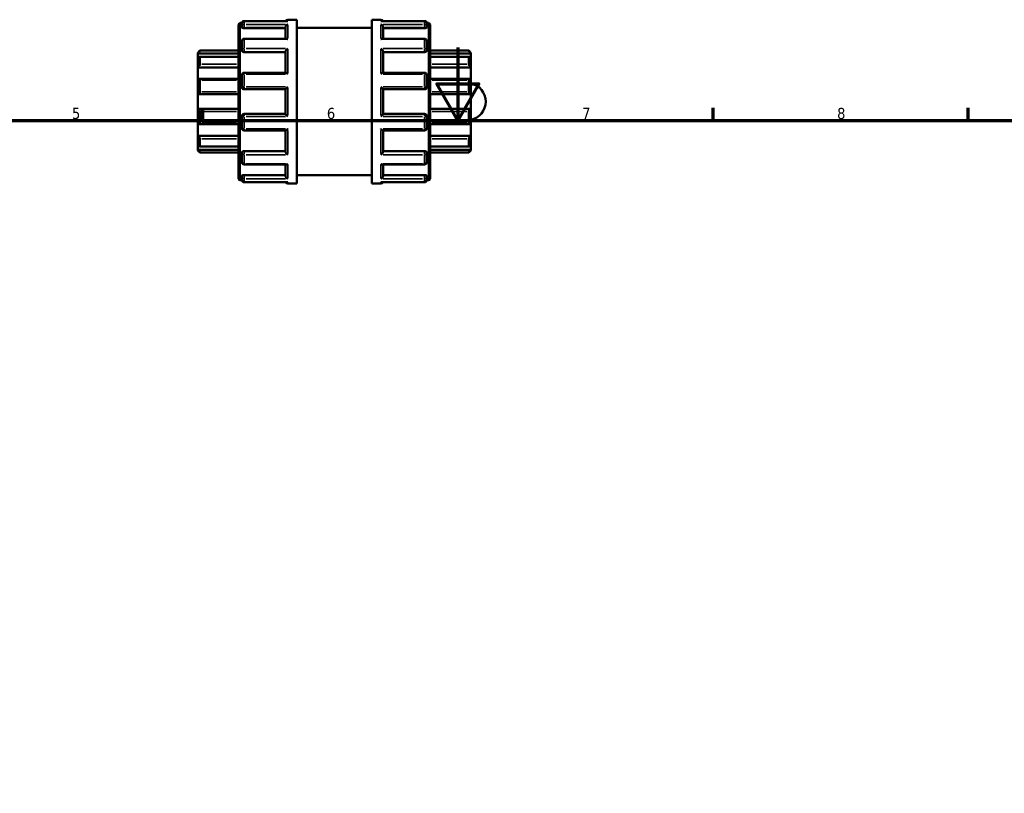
# Model space of a CAD drawing. Header units: millimetres. Extents: x 0 to 900, y -241 to 602.
# Tile 10 of 11: x 300 to 571, y 389 to 602. Entities that reach past the tile are written whole.
import ezdxf

# ---------------------------------------------------------------- set-up
doc = ezdxf.new("R2010")
doc.units = ezdxf.units.MM
for name, color, linetype, lineweight in [('Border (ANSI)', 7, 'Continuous', 70), ('Visible (ANSI)', 7, 'Continuous', 50), ('Visible Narrow (ANSI)', 7, 'Continuous', 35)]:
    doc.layers.add(name, color=color, linetype=linetype, lineweight=lineweight)
doc.styles.add('Note Text (ANSI)', font='tahoma.ttf')

# ---------------------------------------------------------------- blocks, each defined once
blk = doc.blocks.new('Borders Default Border')
at = {"layer": 'Border (ANSI)'}
for p, q in [((350.42, 574), (350.42, 577.45)), ((490.58, 574), (490.58, 577.45)), ((560.67, 574), (560.67, 577.45))]:
    blk.add_line(p, q, dxfattribs=at)
at = {"layer": 'Border (ANSI)', "flags": 128}
for points in [[(420.5, 594), (420.5, 574), (414.73, 584), (426.27, 584), (420.5, 574)], [(20, 20), (20, 574), (821, 574), (821, 20), (20, 20)]]:
    blk.add_lwpolyline(points, dxfattribs=at)
at = {"layer": 'Border (ANSI)', "char_height": 3.05, "attachment_point": 7, "style": 'Note Text (ANSI)'}
for s, insert in [('5', (314.48, 574.34)), ('6', (384.49, 574.34)), ('7', (454.6, 574.4)), ('8', (524.63, 574.33))]:
    blk.add_mtext(s, dxfattribs=dict(at, insert=insert))

msp = doc.modelspace()

# ---------------------------------------------------------------- linework, layer by layer
at = {"layer": 'Visible (ANSI)'}
for p, q in [((360.64, 600.762), (361.143, 600.762)), ((361.14, 599.801), (361.14, 600.699)), ((373.632, 601.299), (361.74, 601.299)), ((373.74, 601.662), (376.24, 601.662)), ((376.24, 556.662), (376.24, 601.662)), ((396.84, 556.662), (396.84, 601.662)), ((396.84, 601.662), (399.34, 601.662)), ((411.34, 601.299), (399.447, 601.299)), ((411.936, 600.762), (412.44, 600.762)), ((411.94, 600.699), (411.94, 599.801)), ((360.24, 557.962), (360.24, 600.362)), ((361.14, 599.801), (361.14, 599.536)), ((361.74, 599.326), (373.14, 599.326)), ((373.14, 596.426), (373.14, 599.592)), ((376.24, 599.412), (396.84, 599.412)), ((399.94, 596.426), (399.94, 599.592)), ((411.34, 599.326), (399.94, 599.326)), ((411.94, 599.536), (411.94, 599.801)), ((412.84, 600.362), (412.84, 557.962)), ((361.14, 593.373), (361.14, 595.826)), ((373.354, 596.426), (361.74, 596.426)), ((411.34, 596.426), (399.725, 596.426)), ((411.94, 595.826), (411.94, 593.373)), ((349.04, 592.562), (349.64, 593.162)), ((349.04, 592.382), (349.04, 592.562)), ((349.04, 592.382), (360.24, 592.382)), ((349.04, 591.146), (349.04, 592.382)), ((349.64, 593.162), (349.64, 593.062)), ((349.64, 593.162), (360.24, 593.162)), ((361.14, 593.373), (361.14, 593.22)), ((361.74, 592.753), (373.14, 592.753)), ((373.14, 587.088), (373.14, 592.911)), ((399.94, 587.088), (399.94, 592.911)), ((411.34, 592.753), (399.94, 592.753)), ((411.94, 593.22), (411.94, 593.373)), ((412.84, 593.162), (423.44, 593.162)), ((424.04, 592.382), (412.84, 592.382)), ((423.44, 593.062), (423.44, 593.162)), ((424.04, 592.562), (423.44, 593.162)), ((424.04, 592.562), (424.04, 592.382)), ((424.04, 592.382), (424.04, 591.146)), ((349.04, 588.568), (349.04, 591.146)), ((360.24, 591.465), (349.567, 591.465)), ((349.64, 591.389), (349.64, 589.426)), ((423.513, 591.465), (412.84, 591.465)), ((423.44, 589.426), (423.44, 591.389)), ((424.04, 591.146), (424.04, 588.568)), ((349.04, 588.568), (360.24, 588.568)), ((349.04, 585.332), (349.04, 588.568)), ((373.177, 587.088), (361.74, 587.088)), ((411.34, 587.088), (399.903, 587.088)), ((424.04, 588.568), (412.84, 588.568)), ((424.04, 588.568), (424.04, 585.332)), ((349.04, 581.162), (349.04, 585.332)), ((360.24, 585.394), (349.303, 585.394)), ((349.64, 585.046), (349.64, 581.869)), ((361.14, 583.137), (361.14, 586.488)), ((411.94, 586.488), (411.94, 583.137)), ((423.777, 585.394), (412.84, 585.394)), ((423.44, 581.869), (423.44, 585.046)), ((424.04, 585.332), (424.04, 581.162)), ((361.74, 582.537), (373.14, 582.537)), ((373.14, 575.779), (373.14, 582.546)), ((399.94, 575.779), (399.94, 582.546)), ((399.94, 582.537), (411.34, 582.537)), ((349.04, 581.162), (360.24, 581.162)), ((349.04, 577.162), (349.04, 581.162)), ((424.04, 581.162), (412.84, 581.162)), ((424.04, 581.162), (424.04, 577.162)), ((349.04, 572.992), (349.04, 577.162)), ((349.04, 577.162), (360.24, 577.162)), ((349.64, 576.455), (349.64, 573.279)), ((424.04, 577.162), (412.84, 577.162)), ((423.44, 573.279), (423.44, 576.455)), ((424.04, 577.162), (424.04, 572.992)), ((361.14, 571.837), (361.14, 575.187)), ((373.14, 575.787), (361.74, 575.787)), ((411.34, 575.787), (399.94, 575.787)), ((411.94, 575.187), (411.94, 571.837)), ((349.04, 569.756), (349.04, 572.992)), ((349.303, 572.931), (360.24, 572.931)), ((361.74, 571.237), (373.177, 571.237)), ((373.14, 565.414), (373.14, 571.237)), ((399.903, 571.237), (411.34, 571.237)), ((399.94, 565.414), (399.94, 571.237)), ((412.84, 572.931), (423.777, 572.931)), ((424.04, 572.992), (424.04, 569.756)), ((349.04, 567.179), (349.04, 569.756)), ((349.04, 569.756), (360.24, 569.756)), ((349.64, 568.899), (349.64, 566.935)), ((424.04, 569.756), (412.84, 569.756)), ((423.44, 566.935), (423.44, 568.899)), ((424.04, 569.756), (424.04, 567.179)), ((349.04, 565.943), (349.04, 567.179)), ((349.04, 565.762), (349.04, 565.943)), ((349.04, 565.943), (360.24, 565.943)), ((349.04, 565.762), (349.64, 565.162)), ((349.567, 566.859), (360.24, 566.859)), ((349.64, 565.262), (349.64, 565.162)), ((361.74, 565.572), (373.14, 565.572)), ((411.34, 565.572), (399.94, 565.572)), ((412.84, 566.859), (423.513, 566.859)), ((424.04, 565.943), (412.84, 565.943)), ((424.04, 565.762), (423.44, 565.162)), ((423.44, 565.162), (423.44, 565.262)), ((424.04, 567.179), (424.04, 565.943)), ((424.04, 565.943), (424.04, 565.762)), ((349.64, 565.162), (360.24, 565.162)), ((361.14, 565.104), (361.14, 564.952)), ((361.14, 562.499), (361.14, 564.952)), ((411.94, 564.952), (411.94, 565.104)), ((411.94, 564.952), (411.94, 562.499)), ((412.84, 565.162), (423.44, 565.162)), ((361.74, 561.899), (373.354, 561.899)), ((373.14, 558.732), (373.14, 561.899)), ((399.725, 561.899), (411.34, 561.899)), ((399.94, 558.732), (399.94, 561.899)), ((360.64, 557.562), (361.143, 557.562)), ((361.14, 558.788), (361.14, 558.524)), ((361.14, 557.626), (361.14, 558.524)), ((361.74, 558.998), (373.14, 558.998)), ((376.24, 558.912), (396.84, 558.912)), ((411.34, 558.998), (399.94, 558.998)), ((411.936, 557.562), (412.44, 557.562)), ((411.94, 558.524), (411.94, 558.788)), ((411.94, 558.524), (411.94, 557.626)), ((361.74, 557.026), (373.632, 557.026)), ((373.74, 556.662), (376.24, 556.662)), ((396.84, 556.662), (399.34, 556.662)), ((399.447, 557.026), (411.34, 557.026))]:
    msp.add_line(p, q, dxfattribs=at)
for centre, radius, start, end in [((360.64, 600.362), 0.4, 90, 180), ((361.74, 600.699), 0.6, 90, 180), ((373.74, 601.062), 0.6, 90, 156.81362), ((399.34, 601.062), 0.6, 23.18638, 90), ((411.34, 600.699), 0.6, 0, 90), ((412.44, 600.362), 0.4, 0, 90), ((361.74, 595.826), 0.6, 90, 180), ((411.34, 595.826), 0.6, 0, 90), ((361.74, 586.488), 0.6, 90, 180), ((411.34, 586.488), 0.6, 0, 90), ((361.74, 583.137), 0.6, 180, 270), ((411.34, 583.137), 0.6, 270, 0), ((423.04, 579.162), 5.09, 281.33117, 78.66883), ((361.74, 575.187), 0.6, 90, 180), ((411.34, 575.187), 0.6, 0, 90), ((361.74, 571.837), 0.6, 180, 270), ((411.34, 571.837), 0.6, 270, 0), ((361.74, 562.499), 0.6, 180, 270), ((411.34, 562.499), 0.6, 270, 0), ((360.64, 557.962), 0.4, 180, 270), ((361.74, 557.626), 0.6, 180, 270), ((411.34, 557.626), 0.6, 270, 0), ((412.44, 557.962), 0.4, 270, 0), ((373.74, 557.262), 0.6, 203.18638, 270), ((399.34, 557.262), 0.6, 270, 336.81362)]:
    msp.add_arc(centre, radius, start, end, dxfattribs=at)
for points, knots in [([(373.74, 601.289), (373.739, 601.289), (373.737, 601.289), (373.702, 601.295), (373.667, 601.299), (373.632, 601.299)], [-0.00049306, -0.00049306, -0.00049306, -0.00049306, 0, 0, 0.014823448, 0.014823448, 0.014823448, 0.014823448]), ([(399.447, 601.299), (399.413, 601.299), (399.378, 601.295), (399.342, 601.289), (399.341, 601.289), (399.34, 601.289)], [0.099491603, 0.099491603, 0.099491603, 0.099491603, 0.114173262, 0.114173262, 0.11466163, 0.11466163, 0.11466163, 0.11466163]), ([(361.74, 599.326), (361.664, 599.326), (361.584, 599.332), (361.436, 599.354), (361.368, 599.37), (361.262, 599.408), (361.216, 599.432), (361.155, 599.484), (361.14, 599.511), (361.14, 599.536)], [0, 0, 0, 0, 0.022664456, 0.022664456, 0.045328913, 0.045328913, 0.068211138, 0.068211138, 0.091093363, 0.091093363, 0.091093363, 0.091093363]), ([(373.14, 599.592), (373.14, 599.645), (373.148, 599.699), (373.179, 599.816), (373.204, 599.875), (373.276, 600.005), (373.326, 600.071), (373.432, 600.184), (373.49, 600.232), (373.61, 600.312), (373.673, 600.343), (373.737, 600.365), (373.739, 600.366), (373.74, 600.366)], [0, 0, 0, 0, 0.0168676, 0.0168676, 0.03621305, 0.03621305, 0.06198431, 0.06198431, 0.08744032, 0.08744032, 0.11417326, 0.11417326, 0.11466163, 0.11466163, 0.11466163, 0.11466163]), ([(399.34, 600.366), (399.341, 600.366), (399.342, 600.365), (399.405, 600.344), (399.468, 600.313), (399.586, 600.235), (399.642, 600.189), (399.749, 600.077), (399.8, 600.011), (399.873, 599.881), (399.898, 599.821), (399.931, 599.704), (399.939, 599.65), (399.94, 599.595), (399.94, 599.594), (399.94, 599.592)], [-0.00049306, -0.00049306, -0.00049306, -0.00049306, 0, 0, 0.02652957, 0.02652957, 0.05183152, 0.05183152, 0.07809159, 0.07809159, 0.09774613, 0.09774613, 0.11479451, 0.11479451, 0.11526461, 0.11526461, 0.11526461, 0.11526461]), ([(411.94, 599.536), (411.94, 599.511), (411.925, 599.483), (411.863, 599.432), (411.817, 599.408), (411.71, 599.37), (411.643, 599.354), (411.495, 599.332), (411.415, 599.326), (411.34, 599.326)], [0.091302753, 0.091302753, 0.091302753, 0.091302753, 0.114271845, 0.114271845, 0.137240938, 0.137240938, 0.159818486, 0.159818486, 0.182396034, 0.182396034, 0.182396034, 0.182396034]), ([(373.74, 596.282), (373.739, 596.283), (373.737, 596.284), (373.674, 596.325), (373.612, 596.358), (373.494, 596.405), (373.437, 596.42), (373.374, 596.425), (373.364, 596.426), (373.354, 596.426)], [-0.00049306, -0.00049306, -0.00049306, -0.00049306, 0, 0, 0.026529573, 0.026529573, 0.051831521, 0.051831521, 0.056773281, 0.056773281, 0.056773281, 0.056773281]), ([(399.725, 596.426), (399.717, 596.426), (399.708, 596.425), (399.647, 596.421), (399.59, 596.407), (399.47, 596.36), (399.406, 596.326), (399.342, 596.284), (399.341, 596.283), (399.34, 596.282)], [0.057941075, 0.057941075, 0.057941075, 0.057941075, 0.061984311, 0.061984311, 0.087440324, 0.087440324, 0.114173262, 0.114173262, 0.11466163, 0.11466163, 0.11466163, 0.11466163]), ([(349.64, 593.062), (349.64, 593.057), (349.635, 593.048), (349.618, 593.02), (349.605, 593.002), (349.557, 592.938), (349.51, 592.882), (349.402, 592.759), (349.33, 592.68), (349.183, 592.526), (349.109, 592.45), (349.04, 592.382)], [0.11313888, 0.11313888, 0.11313888, 0.11313888, 0.1258986, 0.1258986, 0.13865832, 0.13865832, 0.16417776, 0.16417776, 0.19522776, 0.19522776, 0.22438662, 0.22438662, 0.22438662, 0.22438662]), ([(361.74, 592.753), (361.664, 592.753), (361.584, 592.764), (361.437, 592.812), (361.37, 592.848), (361.263, 592.931), (361.216, 592.984), (361.155, 593.1), (361.14, 593.162), (361.14, 593.22)], [0, 0, 0, 0, 0.022577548, 0.022577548, 0.045155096, 0.045155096, 0.068124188, 0.068124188, 0.091093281, 0.091093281, 0.091093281, 0.091093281]), ([(373.14, 592.911), (373.14, 592.947), (373.148, 592.988), (373.179, 593.084), (373.204, 593.138), (373.276, 593.265), (373.326, 593.337), (373.432, 593.472), (373.49, 593.536), (373.61, 593.655), (373.673, 593.711), (373.737, 593.76), (373.739, 593.761), (373.74, 593.762)], [0, 0, 0, 0, 0.0168676, 0.0168676, 0.03621305, 0.03621305, 0.06198431, 0.06198431, 0.08744032, 0.08744032, 0.11417326, 0.11417326, 0.11466163, 0.11466163, 0.11466163, 0.11466163]), ([(399.34, 593.762), (399.341, 593.761), (399.342, 593.76), (399.405, 593.711), (399.468, 593.657), (399.586, 593.54), (399.642, 593.477), (399.749, 593.344), (399.8, 593.271), (399.873, 593.143), (399.898, 593.089), (399.931, 592.992), (399.939, 592.95), (399.94, 592.913), (399.94, 592.912), (399.94, 592.911)], [-0.00049306, -0.00049306, -0.00049306, -0.00049306, 0, 0, 0.02652957, 0.02652957, 0.05183152, 0.05183152, 0.07809159, 0.07809159, 0.09774613, 0.09774613, 0.11479451, 0.11479451, 0.11526461, 0.11526461, 0.11526461, 0.11526461]), ([(411.94, 593.22), (411.94, 593.162), (411.925, 593.1), (411.863, 592.984), (411.817, 592.931), (411.71, 592.848), (411.643, 592.812), (411.495, 592.764), (411.415, 592.753), (411.34, 592.753)], [0.091302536, 0.091302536, 0.091302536, 0.091302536, 0.114271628, 0.114271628, 0.137240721, 0.137240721, 0.159818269, 0.159818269, 0.182395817, 0.182395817, 0.182395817, 0.182395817]), ([(424.04, 592.382), (423.97, 592.45), (423.896, 592.526), (423.749, 592.68), (423.678, 592.759), (423.569, 592.882), (423.523, 592.938), (423.474, 593.002), (423.461, 593.02), (423.444, 593.048), (423.44, 593.057), (423.44, 593.062)], [0.21573685, 0.21573685, 0.21573685, 0.21573685, 0.24489571, 0.24489571, 0.27594571, 0.27594571, 0.30146515, 0.30146515, 0.31422487, 0.31422487, 0.32698459, 0.32698459, 0.32698459, 0.32698459]), ([(349.04, 591.146), (349.109, 591.207), (349.183, 591.267), (349.33, 591.371), (349.402, 591.414), (349.51, 591.459), (349.557, 591.47), (349.605, 591.46), (349.618, 591.452), (349.635, 591.427), (349.64, 591.41), (349.64, 591.389)], [0.21573685, 0.21573685, 0.21573685, 0.21573685, 0.24489571, 0.24489571, 0.27594571, 0.27594571, 0.30146515, 0.30146515, 0.31422487, 0.31422487, 0.32698459, 0.32698459, 0.32698459, 0.32698459]), ([(423.44, 591.389), (423.44, 591.41), (423.444, 591.427), (423.461, 591.452), (423.474, 591.46), (423.523, 591.47), (423.569, 591.459), (423.678, 591.414), (423.749, 591.371), (423.896, 591.267), (423.97, 591.207), (424.04, 591.146)], [0.11313888, 0.11313888, 0.11313888, 0.11313888, 0.1258986, 0.1258986, 0.13865832, 0.13865832, 0.16417776, 0.16417776, 0.19522776, 0.19522776, 0.22438662, 0.22438662, 0.22438662, 0.22438662]), ([(349.64, 589.426), (349.64, 589.397), (349.635, 589.365), (349.618, 589.295), (349.605, 589.258), (349.557, 589.144), (349.51, 589.065), (349.402, 588.911), (349.33, 588.826), (349.183, 588.681), (349.109, 588.618), (349.04, 588.568)], [0.11313888, 0.11313888, 0.11313888, 0.11313888, 0.1258986, 0.1258986, 0.13865832, 0.13865832, 0.16417776, 0.16417776, 0.19522776, 0.19522776, 0.22438662, 0.22438662, 0.22438662, 0.22438662]), ([(373.74, 586.689), (373.739, 586.69), (373.737, 586.691), (373.674, 586.751), (373.612, 586.807), (373.494, 586.907), (373.437, 586.951), (373.33, 587.025), (373.279, 587.055), (373.214, 587.082), (373.193, 587.088), (373.177, 587.088)], [-0.00049306, -0.00049306, -0.00049306, -0.00049306, 0, 0, 0.026529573, 0.026529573, 0.051831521, 0.051831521, 0.07809159, 0.07809159, 0.093231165, 0.093231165, 0.093231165, 0.093231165]), ([(399.903, 587.088), (399.887, 587.088), (399.867, 587.083), (399.804, 587.057), (399.754, 587.028), (399.647, 586.954), (399.59, 586.91), (399.47, 586.809), (399.406, 586.752), (399.342, 586.691), (399.341, 586.69), (399.34, 586.689)], [0.021827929, 0.021827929, 0.021827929, 0.021827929, 0.036213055, 0.036213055, 0.061984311, 0.061984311, 0.087440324, 0.087440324, 0.114173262, 0.114173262, 0.11466163, 0.11466163, 0.11466163, 0.11466163]), ([(424.04, 588.568), (423.97, 588.618), (423.896, 588.681), (423.749, 588.826), (423.678, 588.911), (423.569, 589.065), (423.523, 589.144), (423.474, 589.258), (423.461, 589.295), (423.444, 589.365), (423.44, 589.397), (423.44, 589.426)], [0.21573685, 0.21573685, 0.21573685, 0.21573685, 0.24489571, 0.24489571, 0.27594571, 0.27594571, 0.30146515, 0.30146515, 0.31422487, 0.31422487, 0.32698459, 0.32698459, 0.32698459, 0.32698459]), ([(349.04, 585.332), (349.109, 585.363), (349.183, 585.385), (349.33, 585.399), (349.402, 585.389), (349.51, 585.339), (349.557, 585.301), (349.605, 585.22), (349.618, 585.189), (349.635, 585.121), (349.64, 585.084), (349.64, 585.046)], [0.21573685, 0.21573685, 0.21573685, 0.21573685, 0.24489571, 0.24489571, 0.27594571, 0.27594571, 0.30146515, 0.30146515, 0.31422487, 0.31422487, 0.32698459, 0.32698459, 0.32698459, 0.32698459]), ([(423.44, 585.046), (423.44, 585.084), (423.444, 585.121), (423.461, 585.189), (423.474, 585.22), (423.523, 585.301), (423.569, 585.339), (423.678, 585.389), (423.749, 585.399), (423.896, 585.385), (423.97, 585.363), (424.04, 585.332)], [0.11313888, 0.11313888, 0.11313888, 0.11313888, 0.1258986, 0.1258986, 0.13865832, 0.13865832, 0.16417776, 0.16417776, 0.19522776, 0.19522776, 0.22438662, 0.22438662, 0.22438662, 0.22438662]), ([(349.64, 581.869), (349.64, 581.828), (349.635, 581.785), (349.618, 581.7), (349.605, 581.658), (349.557, 581.537), (349.51, 581.465), (349.402, 581.339), (349.33, 581.281), (349.183, 581.199), (349.109, 581.174), (349.04, 581.162)], [0.11313888, 0.11313888, 0.11313888, 0.11313888, 0.1258986, 0.1258986, 0.13865832, 0.13865832, 0.16417776, 0.16417776, 0.19522776, 0.19522776, 0.22438662, 0.22438662, 0.22438662, 0.22438662]), ([(373.14, 582.546), (373.14, 582.555), (373.148, 582.572), (373.179, 582.622), (373.204, 582.657), (373.276, 582.747), (373.326, 582.805), (373.432, 582.925), (373.49, 582.988), (373.61, 583.114), (373.673, 583.18), (373.737, 583.244), (373.739, 583.245), (373.74, 583.246)], [0, 0, 0, 0, 0.0168676, 0.0168676, 0.03621305, 0.03621305, 0.06198431, 0.06198431, 0.08744032, 0.08744032, 0.11417326, 0.11417326, 0.11466163, 0.11466163, 0.11466163, 0.11466163]), ([(399.34, 583.246), (399.341, 583.245), (399.342, 583.244), (399.405, 583.181), (399.468, 583.117), (399.586, 582.992), (399.642, 582.931), (399.749, 582.81), (399.8, 582.751), (399.873, 582.66), (399.898, 582.625), (399.931, 582.574), (399.939, 582.557), (399.94, 582.546), (399.94, 582.546), (399.94, 582.546)], [-0.00049306, -0.00049306, -0.00049306, -0.00049306, 0, 0, 0.02652957, 0.02652957, 0.05183152, 0.05183152, 0.07809159, 0.07809159, 0.09774613, 0.09774613, 0.11479451, 0.11479451, 0.11526461, 0.11526461, 0.11526461, 0.11526461]), ([(424.04, 581.162), (423.97, 581.174), (423.896, 581.199), (423.749, 581.281), (423.678, 581.339), (423.569, 581.465), (423.523, 581.537), (423.474, 581.658), (423.461, 581.7), (423.444, 581.785), (423.44, 581.828), (423.44, 581.869)], [0.21573685, 0.21573685, 0.21573685, 0.21573685, 0.24489571, 0.24489571, 0.27594571, 0.27594571, 0.30146515, 0.30146515, 0.31422487, 0.31422487, 0.32698459, 0.32698459, 0.32698459, 0.32698459]), ([(349.04, 577.162), (349.109, 577.15), (349.183, 577.125), (349.33, 577.044), (349.402, 576.986), (349.51, 576.86), (349.557, 576.787), (349.605, 576.667), (349.618, 576.625), (349.635, 576.54), (349.64, 576.497), (349.64, 576.455)], [0.21573685, 0.21573685, 0.21573685, 0.21573685, 0.24489571, 0.24489571, 0.27594571, 0.27594571, 0.30146515, 0.30146515, 0.31422487, 0.31422487, 0.32698459, 0.32698459, 0.32698459, 0.32698459]), ([(423.44, 576.455), (423.44, 576.497), (423.444, 576.54), (423.461, 576.625), (423.474, 576.667), (423.523, 576.787), (423.569, 576.86), (423.678, 576.986), (423.749, 577.044), (423.896, 577.125), (423.97, 577.15), (424.04, 577.162)], [0.11313888, 0.11313888, 0.11313888, 0.11313888, 0.1258986, 0.1258986, 0.13865832, 0.13865832, 0.16417776, 0.16417776, 0.19522776, 0.19522776, 0.22438662, 0.22438662, 0.22438662, 0.22438662]), ([(373.74, 575.078), (373.739, 575.08), (373.737, 575.081), (373.674, 575.144), (373.612, 575.208), (373.494, 575.333), (373.437, 575.394), (373.33, 575.514), (373.279, 575.574), (373.207, 575.665), (373.181, 575.7), (373.148, 575.751), (373.14, 575.768), (373.14, 575.778), (373.14, 575.779), (373.14, 575.779)], [-0.00049306, -0.00049306, -0.00049306, -0.00049306, 0, 0, 0.02652957, 0.02652957, 0.05183152, 0.05183152, 0.07809159, 0.07809159, 0.09774613, 0.09774613, 0.11479451, 0.11479451, 0.11526461, 0.11526461, 0.11526461, 0.11526461]), ([(399.94, 575.779), (399.94, 575.769), (399.932, 575.752), (399.9, 575.702), (399.875, 575.668), (399.804, 575.578), (399.754, 575.519), (399.647, 575.399), (399.59, 575.337), (399.47, 575.21), (399.406, 575.145), (399.342, 575.081), (399.341, 575.08), (399.34, 575.078)], [0, 0, 0, 0, 0.0168676, 0.0168676, 0.03621305, 0.03621305, 0.06198431, 0.06198431, 0.08744032, 0.08744032, 0.11417326, 0.11417326, 0.11466163, 0.11466163, 0.11466163, 0.11466163]), ([(349.64, 573.279), (349.64, 573.24), (349.635, 573.203), (349.618, 573.135), (349.605, 573.104), (349.557, 573.024), (349.51, 572.986), (349.402, 572.936), (349.33, 572.926), (349.183, 572.94), (349.109, 572.962), (349.04, 572.992)], [0.11313888, 0.11313888, 0.11313888, 0.11313888, 0.1258986, 0.1258986, 0.13865832, 0.13865832, 0.16417776, 0.16417776, 0.19522776, 0.19522776, 0.22438662, 0.22438662, 0.22438662, 0.22438662]), ([(373.177, 571.237), (373.192, 571.237), (373.212, 571.242), (373.276, 571.267), (373.326, 571.297), (373.432, 571.37), (373.49, 571.415), (373.61, 571.515), (373.673, 571.572), (373.737, 571.634), (373.739, 571.635), (373.74, 571.636)], [0.021827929, 0.021827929, 0.021827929, 0.021827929, 0.036213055, 0.036213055, 0.061984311, 0.061984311, 0.087440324, 0.087440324, 0.114173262, 0.114173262, 0.11466163, 0.11466163, 0.11466163, 0.11466163]), ([(399.34, 571.636), (399.341, 571.635), (399.342, 571.634), (399.405, 571.573), (399.468, 571.517), (399.586, 571.418), (399.642, 571.374), (399.749, 571.3), (399.8, 571.269), (399.865, 571.242), (399.886, 571.237), (399.903, 571.237)], [-0.00049306, -0.00049306, -0.00049306, -0.00049306, 0, 0, 0.026529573, 0.026529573, 0.051831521, 0.051831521, 0.07809159, 0.07809159, 0.093231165, 0.093231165, 0.093231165, 0.093231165]), ([(424.04, 572.992), (423.97, 572.962), (423.896, 572.94), (423.749, 572.926), (423.678, 572.936), (423.569, 572.986), (423.523, 573.024), (423.474, 573.104), (423.461, 573.135), (423.444, 573.203), (423.44, 573.24), (423.44, 573.279)], [0.21573685, 0.21573685, 0.21573685, 0.21573685, 0.24489571, 0.24489571, 0.27594571, 0.27594571, 0.30146515, 0.30146515, 0.31422487, 0.31422487, 0.32698459, 0.32698459, 0.32698459, 0.32698459]), ([(349.04, 569.756), (349.109, 569.706), (349.183, 569.644), (349.33, 569.498), (349.402, 569.414), (349.51, 569.26), (349.557, 569.181), (349.605, 569.067), (349.618, 569.03), (349.635, 568.96), (349.64, 568.927), (349.64, 568.899)], [0.21573685, 0.21573685, 0.21573685, 0.21573685, 0.24489571, 0.24489571, 0.27594571, 0.27594571, 0.30146515, 0.30146515, 0.31422487, 0.31422487, 0.32698459, 0.32698459, 0.32698459, 0.32698459]), ([(423.44, 568.899), (423.44, 568.927), (423.444, 568.96), (423.461, 569.03), (423.474, 569.067), (423.523, 569.181), (423.569, 569.26), (423.678, 569.414), (423.749, 569.498), (423.896, 569.644), (423.97, 569.706), (424.04, 569.756)], [0.11313888, 0.11313888, 0.11313888, 0.11313888, 0.1258986, 0.1258986, 0.13865832, 0.13865832, 0.16417776, 0.16417776, 0.19522776, 0.19522776, 0.22438662, 0.22438662, 0.22438662, 0.22438662]), ([(349.64, 566.935), (349.64, 566.915), (349.635, 566.898), (349.618, 566.873), (349.605, 566.865), (349.557, 566.855), (349.51, 566.866), (349.402, 566.911), (349.33, 566.953), (349.183, 567.057), (349.109, 567.118), (349.04, 567.179)], [0.11313888, 0.11313888, 0.11313888, 0.11313888, 0.1258986, 0.1258986, 0.13865832, 0.13865832, 0.16417776, 0.16417776, 0.19522776, 0.19522776, 0.22438662, 0.22438662, 0.22438662, 0.22438662]), ([(349.04, 565.943), (349.109, 565.874), (349.183, 565.798), (349.33, 565.644), (349.402, 565.566), (349.51, 565.442), (349.557, 565.387), (349.605, 565.323), (349.618, 565.305), (349.635, 565.277), (349.64, 565.267), (349.64, 565.262)], [0.21573685, 0.21573685, 0.21573685, 0.21573685, 0.24489571, 0.24489571, 0.27594571, 0.27594571, 0.30146515, 0.30146515, 0.31422487, 0.31422487, 0.32698459, 0.32698459, 0.32698459, 0.32698459]), ([(361.14, 565.104), (361.14, 565.162), (361.155, 565.225), (361.216, 565.34), (361.263, 565.393), (361.37, 565.476), (361.437, 565.512), (361.584, 565.56), (361.664, 565.572), (361.74, 565.572)], [-0.091093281, -0.091093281, -0.091093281, -0.091093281, -0.068124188, -0.068124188, -0.045155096, -0.045155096, -0.022577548, -0.022577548, 0, 0, 0, 0]), ([(373.74, 564.562), (373.739, 564.563), (373.737, 564.564), (373.674, 564.613), (373.612, 564.668), (373.494, 564.785), (373.437, 564.847), (373.33, 564.981), (373.279, 565.054), (373.207, 565.181), (373.181, 565.236), (373.148, 565.333), (373.14, 565.374), (373.14, 565.412), (373.14, 565.413), (373.14, 565.414)], [-0.00049306, -0.00049306, -0.00049306, -0.00049306, 0, 0, 0.02652957, 0.02652957, 0.05183152, 0.05183152, 0.07809159, 0.07809159, 0.09774613, 0.09774613, 0.11479451, 0.11479451, 0.11526461, 0.11526461, 0.11526461, 0.11526461]), ([(399.94, 565.414), (399.94, 565.378), (399.932, 565.337), (399.9, 565.24), (399.875, 565.186), (399.804, 565.059), (399.754, 564.987), (399.647, 564.853), (399.59, 564.789), (399.47, 564.67), (399.406, 564.614), (399.342, 564.564), (399.341, 564.563), (399.34, 564.562)], [0, 0, 0, 0, 0.0168676, 0.0168676, 0.03621305, 0.03621305, 0.06198431, 0.06198431, 0.08744032, 0.08744032, 0.11417326, 0.11417326, 0.11466163, 0.11466163, 0.11466163, 0.11466163]), ([(411.34, 565.572), (411.415, 565.572), (411.495, 565.56), (411.643, 565.512), (411.71, 565.476), (411.817, 565.393), (411.863, 565.34), (411.925, 565.225), (411.94, 565.162), (411.94, 565.104)], [0.182395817, 0.182395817, 0.182395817, 0.182395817, 0.204973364, 0.204973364, 0.227550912, 0.227550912, 0.250520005, 0.250520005, 0.273489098, 0.273489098, 0.273489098, 0.273489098]), ([(424.04, 567.179), (423.97, 567.118), (423.896, 567.057), (423.749, 566.953), (423.678, 566.911), (423.569, 566.866), (423.523, 566.855), (423.474, 566.865), (423.461, 566.873), (423.444, 566.898), (423.44, 566.915), (423.44, 566.935)], [0.21573685, 0.21573685, 0.21573685, 0.21573685, 0.24489571, 0.24489571, 0.27594571, 0.27594571, 0.30146515, 0.30146515, 0.31422487, 0.31422487, 0.32698459, 0.32698459, 0.32698459, 0.32698459]), ([(423.44, 565.262), (423.44, 565.267), (423.444, 565.277), (423.461, 565.305), (423.474, 565.323), (423.523, 565.387), (423.569, 565.442), (423.678, 565.566), (423.749, 565.644), (423.896, 565.798), (423.97, 565.874), (424.04, 565.943)], [0.11313888, 0.11313888, 0.11313888, 0.11313888, 0.1258986, 0.1258986, 0.13865832, 0.13865832, 0.16417776, 0.16417776, 0.19522776, 0.19522776, 0.22438662, 0.22438662, 0.22438662, 0.22438662]), ([(373.354, 561.899), (373.363, 561.899), (373.371, 561.899), (373.432, 561.903), (373.49, 561.918), (373.61, 561.965), (373.673, 561.999), (373.737, 562.041), (373.739, 562.042), (373.74, 562.042)], [0.057941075, 0.057941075, 0.057941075, 0.057941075, 0.061984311, 0.061984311, 0.087440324, 0.087440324, 0.114173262, 0.114173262, 0.11466163, 0.11466163, 0.11466163, 0.11466163]), ([(399.34, 562.042), (399.341, 562.042), (399.342, 562.041), (399.405, 562), (399.468, 561.966), (399.586, 561.919), (399.642, 561.904), (399.705, 561.899), (399.715, 561.899), (399.725, 561.899)], [-0.00049306, -0.00049306, -0.00049306, -0.00049306, 0, 0, 0.026529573, 0.026529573, 0.051831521, 0.051831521, 0.056773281, 0.056773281, 0.056773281, 0.056773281]), ([(361.14, 558.788), (361.14, 558.814), (361.155, 558.841), (361.216, 558.893), (361.263, 558.917), (361.37, 558.954), (361.437, 558.971), (361.584, 558.993), (361.664, 558.998), (361.74, 558.998)], [-0.091093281, -0.091093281, -0.091093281, -0.091093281, -0.068124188, -0.068124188, -0.045155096, -0.045155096, -0.022577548, -0.022577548, 0, 0, 0, 0]), ([(373.74, 557.958), (373.739, 557.959), (373.737, 557.959), (373.674, 557.981), (373.612, 558.012), (373.494, 558.09), (373.437, 558.136), (373.33, 558.248), (373.279, 558.314), (373.207, 558.444), (373.181, 558.504), (373.148, 558.621), (373.14, 558.675), (373.14, 558.729), (373.14, 558.731), (373.14, 558.732)], [-0.00049306, -0.00049306, -0.00049306, -0.00049306, 0, 0, 0.02652957, 0.02652957, 0.05183152, 0.05183152, 0.07809159, 0.07809159, 0.09774613, 0.09774613, 0.11479451, 0.11479451, 0.11526461, 0.11526461, 0.11526461, 0.11526461]), ([(399.94, 558.732), (399.94, 558.68), (399.932, 558.625), (399.9, 558.509), (399.875, 558.449), (399.804, 558.32), (399.754, 558.253), (399.647, 558.14), (399.59, 558.093), (399.47, 558.013), (399.406, 557.981), (399.342, 557.959), (399.341, 557.959), (399.34, 557.958)], [0, 0, 0, 0, 0.0168676, 0.0168676, 0.03621305, 0.03621305, 0.06198431, 0.06198431, 0.08744032, 0.08744032, 0.11417326, 0.11417326, 0.11466163, 0.11466163, 0.11466163, 0.11466163]), ([(411.34, 558.998), (411.415, 558.998), (411.495, 558.993), (411.643, 558.971), (411.71, 558.954), (411.817, 558.917), (411.863, 558.893), (411.925, 558.841), (411.94, 558.814), (411.94, 558.788)], [0.182395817, 0.182395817, 0.182395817, 0.182395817, 0.204973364, 0.204973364, 0.227550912, 0.227550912, 0.250520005, 0.250520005, 0.273489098, 0.273489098, 0.273489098, 0.273489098]), ([(373.632, 557.026), (373.667, 557.026), (373.702, 557.029), (373.737, 557.036), (373.739, 557.036), (373.74, 557.036)], [0.099491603, 0.099491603, 0.099491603, 0.099491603, 0.114173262, 0.114173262, 0.11466163, 0.11466163, 0.11466163, 0.11466163]), ([(399.34, 557.036), (399.341, 557.036), (399.342, 557.036), (399.378, 557.029), (399.413, 557.026), (399.447, 557.026)], [-0.00049306, -0.00049306, -0.00049306, -0.00049306, 0, 0, 0.014823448, 0.014823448, 0.014823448, 0.014823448])]:
    msp.add_open_spline(points, degree=3, knots=knots, dxfattribs=at)
at = {"layer": 'Visible Narrow (ANSI)'}
for p, q in [((360.64, 600.496), (360.64, 557.828)), ((361.74, 601.29), (361.74, 601.299)), ((361.74, 601.256), (361.74, 600.425)), ((362.34, 601.289), (373.14, 601.289)), ((373.74, 601.661), (373.74, 601.325)), ((399.34, 601.325), (399.34, 601.661)), ((399.94, 601.289), (410.74, 601.289)), ((411.34, 601.299), (411.34, 601.29)), ((411.34, 600.425), (411.34, 601.256)), ((412.44, 557.828), (412.44, 600.496)), ((361.74, 599.547), (361.74, 600.346)), ((361.74, 599.335), (361.74, 599.492)), ((362.31, 599.501), (372.57, 599.501)), ((373.14, 600.366), (362.34, 600.366)), ((373.74, 600.225), (373.74, 596.546)), ((399.34, 596.546), (399.34, 600.225)), ((410.74, 600.366), (399.94, 600.366)), ((400.51, 599.501), (410.77, 599.501)), ((411.34, 600.346), (411.34, 599.547)), ((411.34, 599.492), (411.34, 599.335)), ((361.74, 596.296), (361.74, 596.425)), ((361.74, 596.166), (361.74, 593.897)), ((362.34, 596.282), (373.14, 596.282)), ((399.94, 596.282), (410.74, 596.282)), ((411.34, 596.425), (411.34, 596.296)), ((411.34, 593.897), (411.34, 596.166)), ((359.71, 593.062), (350.17, 593.062)), ((361.74, 592.882), (361.74, 593.721)), ((361.74, 592.758), (361.74, 592.848)), ((362.31, 592.853), (372.57, 592.853)), ((373.14, 593.762), (362.34, 593.762)), ((373.74, 593.447), (373.74, 587.074)), ((399.34, 587.074), (399.34, 593.447)), ((410.74, 593.762), (399.94, 593.762)), ((400.51, 592.853), (410.77, 592.853)), ((411.34, 593.721), (411.34, 592.882)), ((411.34, 592.848), (411.34, 592.758)), ((422.91, 593.062), (413.37, 593.062)), ((350.17, 591.389), (359.71, 591.389)), ((413.37, 591.389), (422.91, 591.389)), ((359.71, 589.426), (350.17, 589.426)), ((361.74, 586.723), (361.74, 587.087)), ((411.34, 587.087), (411.34, 586.723)), ((422.91, 589.426), (413.37, 589.426)), ((350.17, 585.046), (359.71, 585.046)), ((361.74, 586.52), (361.74, 583.422)), ((362.34, 586.689), (373.14, 586.689)), ((399.94, 586.689), (410.74, 586.689)), ((411.34, 583.422), (411.34, 586.52)), ((413.37, 585.046), (422.91, 585.046)), ((359.71, 581.869), (350.17, 581.869)), ((361.74, 582.54), (361.74, 583.194)), ((373.14, 583.246), (362.34, 583.246)), ((373.74, 582.842), (373.74, 575.483)), ((399.34, 575.483), (399.34, 582.842)), ((410.74, 583.246), (399.94, 583.246)), ((411.34, 583.194), (411.34, 582.54)), ((422.91, 581.869), (413.37, 581.869)), ((350.17, 576.455), (359.71, 576.455)), ((413.37, 576.455), (422.91, 576.455)), ((361.74, 575.13), (361.74, 575.785)), ((361.74, 574.903), (361.74, 571.804)), ((362.34, 575.078), (373.14, 575.078)), ((399.94, 575.078), (410.74, 575.078)), ((411.34, 575.785), (411.34, 575.13)), ((411.34, 571.804), (411.34, 574.903)), ((359.71, 573.279), (350.17, 573.279)), ((361.74, 571.238), (361.74, 571.602)), ((373.14, 571.636), (362.34, 571.636)), ((373.74, 571.25), (373.74, 564.877)), ((399.34, 564.877), (399.34, 571.25)), ((410.74, 571.636), (399.94, 571.636)), ((411.34, 571.602), (411.34, 571.238)), ((422.91, 573.279), (413.37, 573.279)), ((350.17, 568.899), (359.71, 568.899)), ((413.37, 568.899), (422.91, 568.899)), ((359.71, 566.935), (350.17, 566.935)), ((350.17, 565.262), (359.71, 565.262)), ((361.74, 565.476), (361.74, 565.567)), ((361.74, 564.604), (361.74, 565.443)), ((372.57, 565.471), (362.31, 565.471)), ((410.77, 565.471), (400.51, 565.471)), ((411.34, 565.567), (411.34, 565.476)), ((411.34, 565.443), (411.34, 564.604)), ((422.91, 566.935), (413.37, 566.935)), ((413.37, 565.262), (422.91, 565.262)), ((361.74, 564.427), (361.74, 562.159)), ((362.34, 564.562), (373.14, 564.562)), ((399.94, 564.562), (410.74, 564.562)), ((411.34, 562.159), (411.34, 564.427)), ((361.74, 561.899), (361.74, 562.029)), ((373.14, 562.042), (362.34, 562.042)), ((373.74, 561.779), (373.74, 558.099)), ((399.34, 558.099), (399.34, 561.779)), ((410.74, 562.042), (399.94, 562.042)), ((411.34, 562.029), (411.34, 561.899)), ((361.74, 558.833), (361.74, 558.99)), ((361.74, 557.978), (361.74, 558.777)), ((361.74, 557.899), (361.74, 557.069)), ((372.57, 558.824), (362.31, 558.824)), ((362.34, 557.958), (373.14, 557.958)), ((399.94, 557.958), (410.74, 557.958)), ((410.77, 558.824), (400.51, 558.824)), ((411.34, 558.99), (411.34, 558.833)), ((411.34, 558.777), (411.34, 557.978)), ((411.34, 557.069), (411.34, 557.899)), ((361.74, 557.026), (361.74, 557.035)), ((373.14, 557.036), (362.34, 557.036)), ((373.74, 557), (373.74, 556.663)), ((399.34, 556.663), (399.34, 557)), ((410.74, 557.036), (399.94, 557.036)), ((411.34, 557.035), (411.34, 557.026))]:
    msp.add_line(p, q, dxfattribs=at)
for centre, major_axis, ratio, start_param, end_param in [((361.74, 600.699), (-0.6, 0), 0.9833897, 4.7909288, 6.2046455), ((411.34, 600.699), (0.6, 0), 0.9833897, 0.0785398, 1.4922565), ((361.74, 599.801), (-0.6, 0), 0.9423939, 4.7909288, 6.2046455), ((361.74, 599.801), (-0.6, 0), 0.5, 0.0785398, 1.4922565), ((411.34, 599.801), (0.6, 0), 0.9423939, 0.0785398, 1.4922565), ((411.34, 599.801), (0.6, 0), 0.5, 4.7909288, 6.2046455), ((361.74, 595.826), (-0.6, 0), 0.760887, 4.7909288, 6.2046455), ((411.34, 595.826), (0.6, 0), 0.760887, 0.0785398, 1.4922565), ((361.74, 593.373), (-0.6, 0), 0.6488844, 4.7909288, 6.2046455), ((361.74, 593.373), (-0.6, 0), 0.8660254, 0.0785398, 1.4922565), ((411.34, 593.373), (0.6, 0), 0.6488844, 0.0785398, 1.4922565), ((411.34, 593.373), (0.6, 0), 0.8660254, 4.7909288, 6.2046455), ((361.74, 586.488), (-0.6, 0), 0.3345053, 4.7909288, 6.2046455), ((411.34, 586.488), (0.6, 0), 0.3345053, 0.0785398, 1.4922565), ((361.74, 583.137), (-0.6, 0), 0.1815068, 4.7909288, 6.2046455), ((411.34, 583.137), (0.6, 0), 0.1815068, 0.0785398, 1.4922565), ((361.74, 575.187), (-0.6, 0), 0.1815068, 0.0785398, 1.4922565), ((411.34, 575.187), (0.6, 0), 0.1815068, 4.7909288, 6.2046455), ((361.74, 571.837), (-0.6, 0), 0.3345053, 0.0785398, 1.4922565), ((411.34, 571.837), (0.6, 0), 0.3345053, 4.7909288, 6.2046455), ((361.74, 564.952), (-0.6, 0), 0.8660254, 4.7909288, 6.2046455), ((411.34, 564.952), (0.6, 0), 0.8660254, 0.0785398, 1.4922565), ((361.74, 564.952), (-0.6, 0), 0.6488844, 0.0785398, 1.4922565), ((411.34, 564.952), (0.6, 0), 0.6488844, 4.7909288, 6.2046455), ((361.74, 562.499), (-0.6, 0), 0.760887, 0.0785398, 1.4922565), ((411.34, 562.499), (0.6, 0), 0.760887, 4.7909288, 6.2046455), ((361.74, 558.524), (-0.6, 0), 0.5, 4.7909288, 6.2046455), ((361.74, 558.524), (-0.6, 0), 0.9423939, 0.0785398, 1.4922565), ((361.74, 557.626), (-0.6, 0), 0.9833897, 0.0785398, 1.4922565), ((411.34, 558.524), (0.6, 0), 0.5, 0.0785398, 1.4922565), ((411.34, 558.524), (0.6, 0), 0.9423939, 4.7909288, 6.2046455), ((411.34, 557.626), (0.6, 0), 0.9833897, 4.7909288, 6.2046455)]:
    msp.add_ellipse(centre, major_axis=major_axis, ratio=ratio, start_param=start_param, end_param=end_param, dxfattribs=at)

# ---------------------------------------------------------------- block references
msp.add_blockref('Borders Default Border', (0, 0))

doc.saveas('drawing.dxf')
